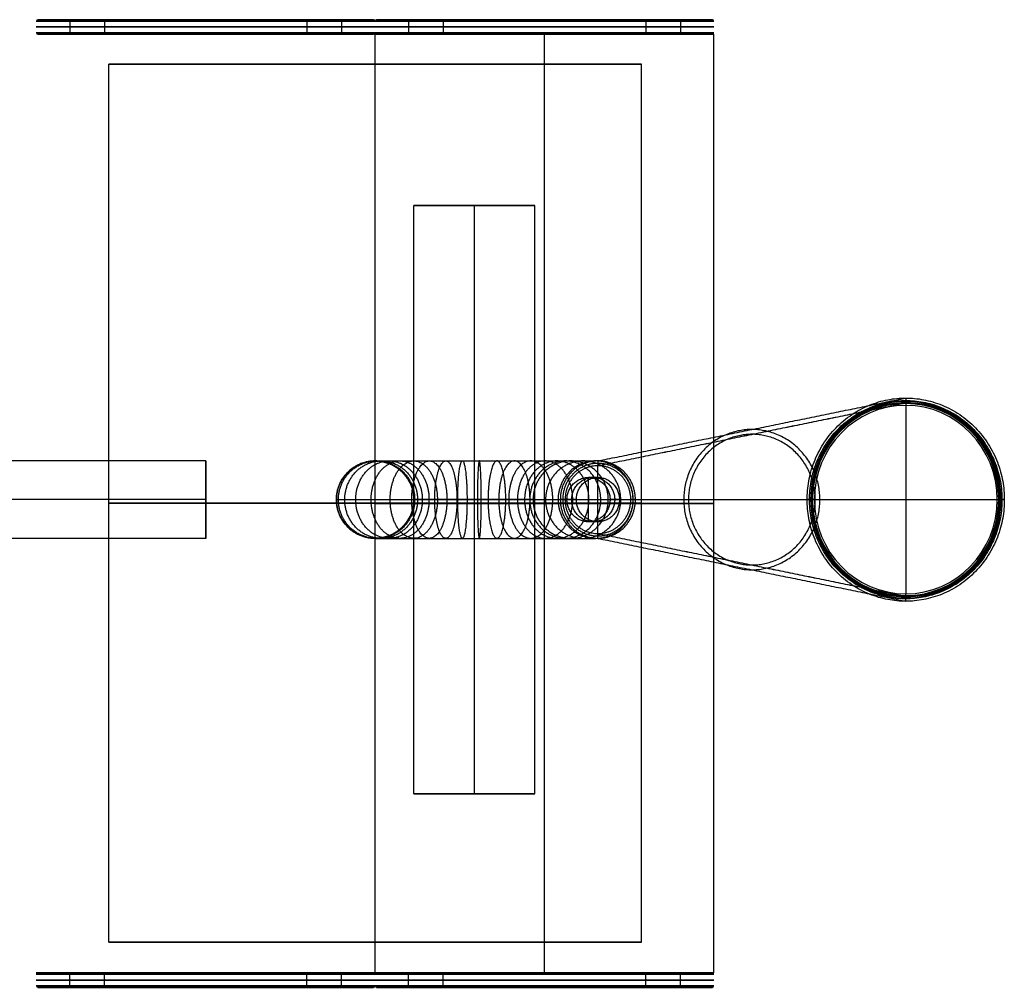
# Model space of a CAD drawing. Header units: millimetres. Extents: x 15248 to 15588, y -5285 to -5085.
# Tile 2 of 2: x 15385 to 15588, y -5285 to -5085. Entities that reach past the tile are written whole.
import ezdxf

# ---------------------------------------------------------------- set-up
doc = ezdxf.new("R2010")
doc.units = ezdxf.units.MM
doc.layers.add('Layer 01', color=7, linetype='Continuous', true_color=0x000000)

msp = doc.modelspace()

# ---------------------------------------------------------------- linework, layer by layer
at = {"layer": 'Layer 01'}
for p, q in [((15388.42, -5085.36, 34.93), (15457.82, -5085.36, 34.93)), ((15423.12, -5085.36, 69.63), (15423.12, -5085.36, 0.23)), ((15458.42, -5085.36, 34.93), (15527.82, -5085.36, 34.93)), ((15493.12, -5085.36, 69.63), (15493.12, -5085.36, 0.23)), ((15388.42, -5088.36, 34.93), (15457.82, -5088.36, 34.93)), ((15423.12, -5088.36, 69.63), (15423.12, -5088.36, 0.23)), ((15458.12, -5088.36, 34.93), (15528.12, -5088.36, 34.93)), ((15458.42, -5088.36, 34.93), (15527.82, -5088.36, 34.93)), ((15493.12, -5088.36, 69.93), (15493.12, -5088.36, -0.07)), ((15493.12, -5088.36, 69.63), (15493.12, -5088.36, 0.23)), ((15403.12, -5094.56, -1.56), (15513.12, -5094.56, -1.56)), ((15458.12, -5094.56, -3.06), (15458.12, -5094.56, -0.06)), ((15466.12, -5123.76, 1288.45), (15491.12, -5123.76, 1288.45)), ((15478.62, -5123.76, 1300.95), (15478.62, -5123.76, 1275.95)), ((15567.75, -5165.08, 1019), (15567.75, -5204.03, 1019)), ((15423.12, -5176.56, 8), (15423.12, -5192.56, 8)), ((15504.15, -5191.56, 1271.1), (15504.15, -5177.55, 1271.1)), ((15502.2, -5189.14, 1278.82), (15502.2, -5179.97, 1278.82)), ((15504.14, -5189.14, 1271.15), (15504.14, -5179.97, 1271.15)), ((15423.12, -5184.56, 0), (15423.12, -5184.56, 16)), ((15497.36, -5184.56, 1269.39), (15510.94, -5184.56, 1272.81)), ((15497.75, -5184.56, 1277.7), (15506.65, -5184.56, 1279.95)), ((15499.69, -5184.56, 1270.02), (15508.59, -5184.56, 1272.27)), ((15548.86, -5184.56, 1014.23), (15586.63, -5184.56, 1023.76)), ((15466.12, -5245.36, 1288.45), (15491.12, -5245.36, 1288.45)), ((15478.62, -5245.36, 1300.95), (15478.62, -5245.36, 1275.95)), ((15403.12, -5276.01, -1.57), (15513.12, -5276.01, -1.57)), ((15458.12, -5276.01, -3.07), (15458.12, -5276.01, -0.07)), ((15388.12, -5282.36, 34.93), (15458.12, -5282.36, 34.93)), ((15388.42, -5282.36, 34.93), (15457.82, -5282.36, 34.93)), ((15423.12, -5282.36, 69.93), (15423.12, -5282.36, -0.07)), ((15423.12, -5282.36, 69.63), (15423.12, -5282.36, 0.23)), ((15458.12, -5282.36, 34.93), (15528.12, -5282.36, 34.93)), ((15458.42, -5282.36, 34.93), (15527.82, -5282.36, 34.93)), ((15493.12, -5282.36, 69.93), (15493.12, -5282.36, -0.07)), ((15493.12, -5282.36, 69.63), (15493.12, -5282.36, 0.23)), ((15388.42, -5285.36, 34.93), (15457.82, -5285.36, 34.93)), ((15423.12, -5285.36, 69.63), (15423.12, -5285.36, 0.23)), ((15458.42, -5285.36, 34.93), (15527.82, -5285.36, 34.93)), ((15493.12, -5285.36, 69.63), (15493.12, -5285.36, 0.23))]:
    msp.add_line(p, q, dxfattribs=at)
at = {"layer": 'Layer 01', "extrusion": (0, -1, 0)}
for centre, radius in [((15423.12, 34.93, 5085.66), 35), ((15423.12, 34.93, 5085.44), 34.91), ((15423.12, 34.93, 5085.36), 34.7), ((15493.12, 34.93, 5085.66), 35), ((15493.12, 34.93, 5085.44), 34.91), ((15493.12, 34.93, 5085.36), 34.7), ((15423.12, 34.93, 5088.06), 35), ((15423.12, 34.93, 5088.27), 34.91), ((15423.12, 34.93, 5088.36), 34.7), ((15493.12, 34.93, 5088.06), 35), ((15493.12, 34.93, 5088.27), 34.91), ((15493.12, 34.93, 5088.36), 34.7)]:
    msp.add_circle(centre, radius, dxfattribs=at)
at = {"layer": 'Layer 01'}
msp.add_circle((15458.12, -5184.56, 35.34), 8, dxfattribs=at)
at = {"layer": 'Layer 01', "extrusion": (0, 1, 0)}
for centre, radius in [((-15423.12, 34.93, -5282.66), 35), ((-15423.12, 34.93, -5282.44), 34.91), ((-15423.12, 34.93, -5282.36), 34.7), ((-15493.12, 34.93, -5282.66), 35), ((-15493.12, 34.93, -5282.44), 34.91), ((-15493.12, 34.93, -5282.36), 34.7), ((-15423.12, 34.93, -5285.06), 35), ((-15423.12, 34.93, -5285.27), 34.91), ((-15423.12, 34.93, -5285.36), 34.7), ((-15493.12, 34.93, -5285.06), 35), ((-15493.12, 34.93, -5285.27), 34.91), ((-15493.12, 34.93, -5285.36), 34.7)]:
    msp.add_circle(centre, radius, dxfattribs=at)
at = {"layer": 'Layer 01', "extrusion": (-0.244609, 6.3173e-16, 0.969622)}
msp.add_arc((5184.56, 15344.09, -2819.95), 20.3, 90, 270, dxfattribs=at)
at = {"layer": 'Layer 01', "extrusion": (-0.244609, 0, 0.969622)}
for centre, radius, start, end in [((5184.56, 15344.09, -2819.87), 20.08, 90, 270), ((5184.56, 15344.09, -2819.81), 19.84, 90, 270), ((5184.56, 15344.09, -2819.87), 20.08, 270, 90), ((5184.56, 15344.09, -2819.81), 19.84, 270, 90)]:
    msp.add_arc(centre, radius, start, end, dxfattribs=at)
at = {"layer": 'Layer 01', "extrusion": (-0.244609, -5.35689e-16, 0.969622)}
msp.add_arc((5184.56, 15344.09, -2819.66), 19.99, 90, 270, dxfattribs=at)
at = {"layer": 'Layer 01', "extrusion": (-0.244609, 1.1103e-26, 0.969622)}
msp.add_arc((5184.56, 15344.09, -2819.44), 19.97, 90, 270, dxfattribs=at)
at = {"layer": 'Layer 01', "extrusion": (-0.244609, 1.17872e-26, 0.969622)}
msp.add_arc((5184.56, 15344.09, -2819.96), 19.48, 90, 270, dxfattribs=at)
at = {"layer": 'Layer 01', "extrusion": (-0.244609, -1.05299e-15, 0.969622)}
msp.add_arc((5184.56, 15344.09, -2819.95), 20.3, 270, 90, dxfattribs=at)
at = {"layer": 'Layer 01', "extrusion": (-0.244609, 4.35887e-26, 0.969622)}
msp.add_arc((5184.56, 15344.09, -2819.44), 19.97, 270, 90, dxfattribs=at)
at = {"layer": 'Layer 01', "extrusion": (-0.244609, -1.33831e-16, 0.969622)}
msp.add_arc((5184.56, 15344.09, -2819.66), 19.99, 270, 90, dxfattribs=at)
at = {"layer": 'Layer 01', "extrusion": (-0.244609, 4.80354e-26, 0.969622)}
msp.add_arc((5184.56, 15344.09, -2819.96), 19.48, 270, 90, dxfattribs=at)
at = {"layer": 'Layer 01'}
for points, weights, knots in [([(15444.02, -5086.86, 63.01), (15472.09, -5086.86, 42.1), (15451.19, -5086.86, 14.03), (15430.29, -5086.86, -14.04), (15402.21, -5086.86, 6.86), (15374.14, -5086.86, 27.76), (15395.04, -5086.86, 55.84), (15415.95, -5086.86, 83.91), (15444.02, -5086.86, 63.01)], [1, 0.707106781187, 1, 0.707106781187, 1, 0.707106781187, 1, 0.707106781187, 1], [-219.911486, -219.911486, -219.911486, -164.933614, -164.933614, -109.955743, -109.955743, -54.977871, -54.977871, 0, 0, 0]), ([(15514.02, -5086.86, 63.01), (15542.09, -5086.86, 42.1), (15521.19, -5086.86, 14.03), (15500.29, -5086.86, -14.04), (15472.21, -5086.86, 6.86), (15444.14, -5086.86, 27.76), (15465.04, -5086.86, 55.84), (15485.95, -5086.86, 83.91), (15514.02, -5086.86, 63.01)], [1, 0.707106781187, 1, 0.707106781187, 1, 0.707106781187, 1, 0.707106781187, 1], [-219.911486, -219.911486, -219.911486, -164.933614, -164.933614, -109.955743, -109.955743, -54.977871, -54.977871, 0, 0, 0]), ([(15458.12, -5088.36, 34.93), (15458.12, -5088.36, 56.52), (15477.41, -5088.36, 66.21), (15496.7, -5088.36, 75.9), (15514.02, -5088.36, 63.01)], [1, 0.85110864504, 1, 0.85110864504, 1], [-77.634184, -77.634184, -77.634184, -38.817092, -38.817092, 0, 0, 0]), ([(15514.02, -5088.36, 63.01), (15542.09, -5088.36, 42.1), (15521.19, -5088.36, 14.03), (15500.29, -5088.36, -14.04), (15472.21, -5088.36, 6.86), (15458.12, -5088.36, 17.36), (15458.12, -5088.36, 34.93)], [1, 0.707106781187, 1, 0.707106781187, 1, 0.827807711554, 0.858079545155], [-219.911486, -219.911486, -219.911486, -164.933614, -164.933614, -109.955743, -109.955743, -77.634184, -77.634184, -77.634184]), ([(15466.12, -5123.76, 1288.45), (15466.12, -5123.76, 1300.95), (15478.62, -5123.76, 1300.95), (15491.12, -5123.76, 1300.95), (15491.12, -5123.76, 1288.45), (15491.12, -5123.76, 1275.95), (15478.62, -5123.76, 1275.95), (15466.12, -5123.76, 1275.95), (15466.12, -5123.76, 1288.45)], [1, 0.707106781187, 1, 0.707106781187, 1, 0.707106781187, 1, 0.707106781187, 1], [0, 0, 0, 15.297483, 15.297483, 30.594966, 30.594966, 45.89245, 45.89245, 61.189933, 61.189933, 61.189933]), ([(15547.37, -5184.56, 1013.91), (15547.37, -5163.56, 1013.91), (15567.74, -5163.56, 1019.05), (15588.1, -5163.56, 1024.18), (15588.1, -5184.56, 1024.18)], [1, 0.707106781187, 1, 0.707106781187, 1], [-65.973446, -65.973446, -65.973446, -32.986723, -32.986723, 0, 0, 0]), ([(15547.86, -5184.56, 1014.01), (15547.86, -5164.06, 1014.01), (15567.74, -5164.06, 1019.02), (15587.62, -5164.06, 1024.04), (15587.62, -5184.56, 1024.04)], [1, 0.707106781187, 1, 0.707106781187, 1], [-65.973446, -65.973446, -65.973446, -32.986723, -32.986723, 0, 0, 0]), ([(15550, -5184.56, 1148.64), (15550, -5170.06, 1148.64), (15535.94, -5170.06, 1145.1), (15521.88, -5170.06, 1141.55), (15521.88, -5184.56, 1141.55)], [1, 0.707106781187, 1, 0.707106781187, 1], [0, 0, 0, 32.986723, 32.986723, 65.973446, 65.973446, 65.973446]), ([(15549.04, -5184.56, 1148.35), (15549.04, -5171.05, 1148.35), (15535.95, -5171.05, 1145.05), (15522.86, -5171.05, 1141.75), (15522.86, -5184.56, 1141.75)], [1, 0.707106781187, 1, 0.707106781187, 1], [0, 0, 0, 32.986723, 32.986723, 65.973446, 65.973446, 65.973446]), ([(15549.04, -5184.56, 1148.35), (15549.04, -5171.05, 1148.35), (15535.95, -5171.05, 1145.05), (15522.86, -5171.05, 1141.75), (15522.86, -5184.56, 1141.75)], [1, 0.707106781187, 1, 0.707106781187, 1], [0, 0, 0, 32.986723, 32.986723, 65.973446, 65.973446, 65.973446]), ([(15423.12, -5176.56, 8), (15423.12, -5176.56, 0), (15423.12, -5184.56, 0), (15423.12, -5192.56, 0), (15423.12, -5192.56, 8), (15423.12, -5192.56, 16), (15423.12, -5184.56, 16), (15423.12, -5176.56, 16), (15423.12, -5176.56, 8)], [1, 0.707106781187, 1, 0.707106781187, 1, 0.707106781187, 1, 0.707106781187, 1], [0, 0, 0, 11.780972, 11.780972, 23.561945, 23.561945, 35.342917, 35.342917, 47.12389, 47.12389, 47.12389]), ([(15466.12, -5184.56, 661.89), (15466.12, -5176.56, 661.89), (15458.12, -5176.56, 661.89), (15450.12, -5176.56, 661.89), (15450.12, -5184.56, 661.89), (15450.12, -5192.56, 661.89), (15458.12, -5192.56, 661.89), (15466.12, -5192.56, 661.89), (15466.12, -5184.56, 661.89)], [1, 0.707106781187, 1, 0.707106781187, 1, 0.707106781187, 1, 0.707106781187, 1], [0, 0, 0, 12.566371, 12.566371, 25.132741, 25.132741, 37.699112, 37.699112, 50.265482, 50.265482, 50.265482]), ([(15466.12, -5184.56, 35.34), (15466.12, -5192.56, 35.34), (15458.12, -5192.56, 35.34), (15450.12, -5192.56, 35.34), (15450.12, -5184.56, 35.34), (15450.12, -5176.56, 35.34), (15458.12, -5176.56, 35.34), (15466.12, -5176.56, 35.34), (15466.12, -5184.56, 35.34)], [1, 0.707106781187, 1, 0.707106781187, 1, 0.707106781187, 1, 0.707106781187, 1], [-50.265482, -50.265482, -50.265482, -37.699112, -37.699112, -25.132741, -25.132741, -12.566371, -12.566371, 0, 0, 0]), ([(15466.12, -5184.56, 1288.45), (15466.12, -5176.56, 1288.45), (15458.12, -5176.56, 1288.45), (15450.12, -5176.56, 1288.45), (15450.12, -5184.56, 1288.45), (15450.12, -5192.56, 1288.45), (15458.12, -5192.56, 1288.45), (15466.12, -5192.56, 1288.45), (15466.12, -5184.56, 1288.45)], [1, 0.707106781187, 1, 0.707106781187, 1, 0.707106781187, 1, 0.707106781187, 1], [0, 0, 0, 12.566371, 12.566371, 25.132741, 25.132741, 37.699112, 37.699112, 50.265482, 50.265482, 50.265482]), ([(15466.3, -5184.56, 1290.57), (15466.3, -5176.56, 1290.57), (15458.42, -5176.56, 1291.93), (15450.53, -5176.56, 1293.29), (15450.53, -5184.56, 1293.29), (15450.53, -5192.56, 1293.29), (15458.42, -5192.56, 1291.93), (15466.3, -5192.56, 1290.57), (15466.3, -5184.56, 1290.57)], [1, 0.707106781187, 1, 0.707106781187, 1, 0.707106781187, 1, 0.707106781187, 1], [0, 0, 0, 12.566371, 12.566371, 25.132741, 25.132741, 37.699112, 37.699112, 50.265482, 50.265482, 50.265482]), ([(15466.88, -5184.56, 1292.74), (15466.88, -5176.56, 1292.74), (15459.36, -5176.56, 1295.48), (15451.85, -5176.56, 1298.23), (15451.85, -5184.56, 1298.23), (15451.85, -5192.56, 1298.23), (15459.36, -5192.56, 1295.48), (15466.88, -5192.56, 1292.74), (15466.88, -5184.56, 1292.74)], [1, 0.707106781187, 1, 0.707106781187, 1, 0.707106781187, 1, 0.707106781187, 1], [0, 0, 0, 12.566371, 12.566371, 25.132741, 25.132741, 37.699112, 37.699112, 50.265482, 50.265482, 50.265482]), ([(15467.87, -5184.56, 1294.83), (15467.87, -5176.56, 1294.83), (15460.99, -5176.56, 1298.92), (15454.11, -5176.56, 1303), (15454.11, -5184.56, 1303), (15454.11, -5192.56, 1303), (15460.99, -5192.56, 1298.92), (15467.87, -5192.56, 1294.83), (15467.87, -5184.56, 1294.83)], [1, 0.707106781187, 1, 0.707106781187, 1, 0.707106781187, 1, 0.707106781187, 1], [0, 0, 0, 12.566371, 12.566371, 25.132741, 25.132741, 37.699112, 37.699112, 50.265482, 50.265482, 50.265482]), ([(15469.26, -5184.56, 1296.74), (15469.26, -5176.56, 1296.74), (15463.27, -5176.56, 1302.04), (15457.29, -5176.56, 1307.35), (15457.29, -5184.56, 1307.35), (15457.29, -5192.56, 1307.35), (15463.27, -5192.56, 1302.04), (15469.26, -5192.56, 1296.74), (15469.26, -5184.56, 1296.74)], [1, 0.707106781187, 1, 0.707106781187, 1, 0.707106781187, 1, 0.707106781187, 1], [0, 0, 0, 12.566371, 12.566371, 25.132741, 25.132741, 37.699112, 37.699112, 50.265482, 50.265482, 50.265482]), ([(15470.99, -5184.56, 1298.35), (15470.99, -5176.56, 1298.35), (15466.1, -5176.56, 1304.69), (15461.22, -5176.56, 1311.02), (15461.22, -5184.56, 1311.02), (15461.22, -5192.56, 1311.02), (15466.1, -5192.56, 1304.69), (15470.99, -5192.56, 1298.35), (15470.99, -5184.56, 1298.35)], [1, 0.707106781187, 1, 0.707106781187, 1, 0.707106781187, 1, 0.707106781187, 1], [0, 0, 0, 12.566371, 12.566371, 25.132741, 25.132741, 37.699112, 37.699112, 50.265482, 50.265482, 50.265482]), ([(15472.95, -5184.56, 1299.59), (15472.95, -5176.56, 1299.59), (15469.32, -5176.56, 1306.72), (15465.69, -5176.56, 1313.85), (15465.69, -5184.56, 1313.85), (15465.69, -5192.56, 1313.85), (15469.32, -5192.56, 1306.72), (15472.95, -5192.56, 1299.59), (15472.95, -5184.56, 1299.59)], [1, 0.707106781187, 1, 0.707106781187, 1, 0.707106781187, 1, 0.707106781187, 1], [0, 0, 0, 12.566371, 12.566371, 25.132741, 25.132741, 37.699112, 37.699112, 50.265482, 50.265482, 50.265482]), ([(15475.03, -5184.56, 1300.42), (15475.03, -5176.56, 1300.42), (15472.73, -5176.56, 1308.08), (15470.43, -5176.56, 1315.75), (15470.43, -5184.56, 1315.75), (15470.43, -5192.56, 1315.75), (15472.73, -5192.56, 1308.08), (15475.03, -5192.56, 1300.42), (15475.03, -5184.56, 1300.42)], [1, 0.707106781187, 1, 0.707106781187, 1, 0.707106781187, 1, 0.707106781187, 1], [0, 0, 0, 12.566371, 12.566371, 25.132741, 25.132741, 37.699112, 37.699112, 50.265482, 50.265482, 50.265482]), ([(15477.11, -5184.56, 1300.86), (15477.11, -5176.56, 1300.86), (15476.15, -5176.56, 1308.8), (15475.19, -5176.56, 1316.74), (15475.19, -5184.56, 1316.74), (15475.19, -5192.56, 1316.74), (15476.15, -5192.56, 1308.8), (15477.11, -5192.56, 1300.86), (15477.11, -5184.56, 1300.86)], [1, 0.707106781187, 1, 0.707106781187, 1, 0.707106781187, 1, 0.707106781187, 1], [0, 0, 0, 12.566371, 12.566371, 25.132741, 25.132741, 37.699112, 37.699112, 50.265482, 50.265482, 50.265482]), ([(15479.25, -5184.56, 1300.93), (15479.25, -5176.56, 1300.93), (15479.65, -5176.56, 1308.92), (15480.05, -5176.56, 1316.91), (15480.05, -5184.56, 1316.91), (15480.05, -5192.56, 1316.91), (15479.65, -5192.56, 1308.92), (15479.25, -5192.56, 1300.93), (15479.25, -5184.56, 1300.93)], [1, 0.707106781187, 1, 0.707106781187, 1, 0.707106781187, 1, 0.707106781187, 1], [0, 0, 0, 12.566371, 12.566371, 25.132741, 25.132741, 37.699112, 37.699112, 50.265482, 50.265482, 50.265482]), ([(15481.46, -5184.56, 1300.62), (15481.46, -5176.56, 1300.62), (15483.29, -5176.56, 1308.41), (15485.11, -5176.56, 1316.2), (15485.11, -5184.56, 1316.2), (15485.11, -5192.56, 1316.2), (15483.29, -5192.56, 1308.41), (15481.46, -5192.56, 1300.62), (15481.46, -5184.56, 1300.62)], [1, 0.707106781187, 1, 0.707106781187, 1, 0.707106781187, 1, 0.707106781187, 1], [0, 0, 0, 12.566371, 12.566371, 25.132741, 25.132741, 37.699112, 37.699112, 50.265482, 50.265482, 50.265482]), ([(15483.66, -5184.56, 1299.88), (15483.66, -5176.56, 1299.88), (15486.89, -5176.56, 1307.2), (15490.12, -5176.56, 1314.52), (15490.12, -5184.56, 1314.52), (15490.12, -5192.56, 1314.52), (15486.89, -5192.56, 1307.2), (15483.66, -5192.56, 1299.88), (15483.66, -5184.56, 1299.88)], [1, 0.707106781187, 1, 0.707106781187, 1, 0.707106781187, 1, 0.707106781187, 1], [0, 0, 0, 12.566371, 12.566371, 25.132741, 25.132741, 37.699112, 37.699112, 50.265482, 50.265482, 50.265482]), ([(15485.72, -5184.56, 1298.73), (15485.72, -5176.56, 1298.73), (15490.27, -5176.56, 1305.31), (15494.82, -5176.56, 1311.89), (15494.82, -5184.56, 1311.89), (15494.82, -5192.56, 1311.89), (15490.27, -5192.56, 1305.31), (15485.72, -5192.56, 1298.73), (15485.72, -5184.56, 1298.73)], [1, 0.707106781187, 1, 0.707106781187, 1, 0.707106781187, 1, 0.707106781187, 1], [0, 0, 0, 12.566371, 12.566371, 25.132741, 25.132741, 37.699112, 37.699112, 50.265482, 50.265482, 50.265482]), ([(15487.53, -5184.56, 1297.21), (15487.53, -5176.56, 1297.21), (15493.23, -5176.56, 1302.82), (15498.94, -5176.56, 1308.43), (15498.94, -5184.56, 1308.43), (15498.94, -5192.56, 1308.43), (15493.23, -5192.56, 1302.82), (15487.53, -5192.56, 1297.21), (15487.53, -5184.56, 1297.21)], [1, 0.707106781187, 1, 0.707106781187, 1, 0.707106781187, 1, 0.707106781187, 1], [0, 0, 0, 12.566371, 12.566371, 25.132741, 25.132741, 37.699112, 37.699112, 50.265482, 50.265482, 50.265482]), ([(15489, -5184.56, 1295.42), (15489, -5176.56, 1295.42), (15495.64, -5176.56, 1299.87), (15502.28, -5176.56, 1304.33), (15502.28, -5184.56, 1304.33), (15502.28, -5192.56, 1304.33), (15495.64, -5192.56, 1299.87), (15489, -5192.56, 1295.42), (15489, -5184.56, 1295.42)], [1, 0.707106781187, 1, 0.707106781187, 1, 0.707106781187, 1, 0.707106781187, 1], [0, 0, 0, 12.566371, 12.566371, 25.132741, 25.132741, 37.699112, 37.699112, 50.265482, 50.265482, 50.265482]), ([(15490.07, -5184.56, 1293.45), (15490.07, -5176.56, 1293.45), (15497.4, -5176.56, 1296.65), (15504.73, -5176.56, 1299.85), (15504.73, -5184.56, 1299.85), (15504.73, -5192.56, 1299.85), (15497.4, -5192.56, 1296.65), (15490.07, -5192.56, 1293.45), (15490.07, -5184.56, 1293.45)], [1, 0.707106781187, 1, 0.707106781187, 1, 0.707106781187, 1, 0.707106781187, 1], [0, 0, 0, 12.566371, 12.566371, 25.132741, 25.132741, 37.699112, 37.699112, 50.265482, 50.265482, 50.265482]), ([(15490.76, -5184.56, 1291.43), (15490.76, -5176.56, 1291.43), (15498.52, -5176.56, 1293.34), (15506.29, -5176.56, 1295.25), (15506.29, -5184.56, 1295.25), (15506.29, -5192.56, 1295.25), (15498.52, -5192.56, 1293.34), (15490.76, -5192.56, 1291.43), (15490.76, -5184.56, 1291.43)], [1, 0.707106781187, 1, 0.707106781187, 1, 0.707106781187, 1, 0.707106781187, 1], [0, 0, 0, 12.566371, 12.566371, 25.132741, 25.132741, 37.699112, 37.699112, 50.265482, 50.265482, 50.265482]), ([(15493.33, -5184.56, 1281.21), (15493.33, -5176.56, 1281.21), (15501.1, -5176.56, 1283.14), (15508.86, -5176.56, 1285.08), (15508.86, -5184.56, 1285.08), (15508.86, -5192.56, 1285.08), (15501.1, -5192.56, 1283.14), (15493.33, -5192.56, 1281.21), (15493.33, -5184.56, 1281.21)], [1, 0.707106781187, 1, 0.707106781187, 1, 0.707106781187, 1, 0.707106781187, 1], [0, 0, 0, 12.566371, 12.566371, 25.132741, 25.132741, 37.699112, 37.699112, 50.265482, 50.265482, 50.265482]), ([(15495.91, -5184.56, 1270.99), (15495.91, -5176.56, 1270.99), (15503.67, -5176.56, 1272.95), (15511.43, -5176.56, 1274.9), (15511.43, -5184.56, 1274.9), (15511.43, -5192.56, 1274.9), (15503.67, -5192.56, 1272.95), (15495.91, -5192.56, 1270.99), (15495.91, -5184.56, 1270.99)], [1, 0.707106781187, 1, 0.707106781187, 1, 0.707106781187, 1, 0.707106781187, 1], [0, 0, 0, 12.566371, 12.566371, 25.132741, 25.132741, 37.699112, 37.699112, 50.265482, 50.265482, 50.265482]), ([(15511.9, -5184.56, 1273.1), (15511.9, -5176.56, 1273.1), (15504.14, -5176.56, 1271.15), (15496.38, -5176.56, 1269.19), (15496.38, -5184.56, 1269.19)], [1, 0.707106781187, 1, 0.707106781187, 1], [0, 0, 0, 32.986723, 32.986723, 65.973446, 65.973446, 65.973446]), ([(15511.42, -5184.56, 1272.96), (15511.42, -5177.06, 1272.96), (15504.14, -5177.06, 1271.12), (15496.87, -5177.06, 1269.29), (15496.87, -5184.56, 1269.29)], [1, 0.707106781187, 1, 0.707106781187, 1], [0, 0, 0, 32.986723, 32.986723, 65.973446, 65.973446, 65.973446]), ([(15510.94, -5184.56, 1272.81), (15510.94, -5177.55, 1272.81), (15504.15, -5177.55, 1271.1), (15497.36, -5177.55, 1269.39), (15497.36, -5184.56, 1269.39)], [1, 0.707106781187, 1, 0.707106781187, 1], [0, 0, 0, 32.986723, 32.986723, 65.973446, 65.973446, 65.973446]), ([(15510.94, -5184.56, 1272.81), (15510.94, -5177.55, 1272.81), (15504.15, -5177.55, 1271.1), (15497.36, -5177.55, 1269.39), (15497.36, -5184.56, 1269.39)], [1, 0.707106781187, 1, 0.707106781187, 1], [0, 0, 0, 32.986723, 32.986723, 65.973446, 65.973446, 65.973446]), ([(15506.65, -5184.56, 1279.95), (15506.65, -5179.97, 1279.95), (15502.2, -5179.97, 1278.82), (15497.75, -5179.97, 1277.7), (15497.75, -5184.56, 1277.7), (15497.75, -5189.14, 1277.7), (15502.2, -5189.14, 1278.82), (15506.65, -5189.14, 1279.95), (15506.65, -5184.56, 1279.95)], [1, 0.707106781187, 1, 0.707106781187, 1, 0.707106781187, 1, 0.707106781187, 1], [0, 0, 0, 7.207649, 7.207649, 14.415298, 14.415298, 21.622947, 21.622947, 28.830596, 28.830596, 28.830596]), ([(15507.62, -5184.56, 1276.11), (15507.62, -5179.97, 1276.11), (15503.17, -5179.97, 1274.99), (15498.72, -5179.97, 1273.86), (15498.72, -5184.56, 1273.86), (15498.72, -5189.14, 1273.86), (15503.17, -5189.14, 1274.99), (15507.62, -5189.14, 1276.11), (15507.62, -5184.56, 1276.11)], [1, 0.707106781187, 1, 0.707106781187, 1, 0.707106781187, 1, 0.707106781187, 1], [0, 0, 0, 7.207649, 7.207649, 14.415298, 14.415298, 21.622947, 21.622947, 28.830596, 28.830596, 28.830596]), ([(15508.59, -5184.56, 1272.27), (15508.59, -5179.97, 1272.27), (15504.14, -5179.97, 1271.15), (15499.69, -5179.97, 1270.02), (15499.69, -5184.56, 1270.02), (15499.69, -5189.14, 1270.02), (15504.14, -5189.14, 1271.15), (15508.59, -5189.14, 1272.27), (15508.59, -5184.56, 1272.27)], [1, 0.707106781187, 1, 0.707106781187, 1, 0.707106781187, 1, 0.707106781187, 1], [0, 0, 0, 7.207649, 7.207649, 14.415298, 14.415298, 21.622947, 21.622947, 28.830596, 28.830596, 28.830596]), ([(15466.12, -5184.56, 1288.45), (15466.12, -5184.56, 1300.95), (15478.62, -5184.56, 1300.95), (15491.12, -5184.56, 1300.95), (15491.12, -5184.56, 1288.45), (15491.12, -5184.56, 1275.95), (15478.62, -5184.56, 1275.95), (15466.12, -5184.56, 1275.95), (15466.12, -5184.56, 1288.45)], [1, 0.707106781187, 1, 0.707106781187, 1, 0.707106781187, 1, 0.707106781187, 1], [0, 0, 0, 15.297483, 15.297483, 30.594966, 30.594966, 45.89245, 45.89245, 61.189933, 61.189933, 61.189933]), ([(15496.38, -5184.56, 1269.19), (15496.38, -5192.56, 1269.19), (15504.14, -5192.56, 1271.15), (15511.9, -5192.56, 1273.1), (15511.9, -5184.56, 1273.1)], [1, 0.707106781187, 1, 0.707106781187, 1], [65.973446, 65.973446, 65.973446, 98.960169, 98.960169, 131.946891, 131.946891, 131.946891]), ([(15496.87, -5184.56, 1269.29), (15496.87, -5192.06, 1269.29), (15504.14, -5192.06, 1271.12), (15511.42, -5192.06, 1272.96), (15511.42, -5184.56, 1272.96)], [1, 0.707106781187, 1, 0.707106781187, 1], [65.973446, 65.973446, 65.973446, 98.960169, 98.960169, 131.946891, 131.946891, 131.946891]), ([(15497.36, -5184.56, 1269.39), (15497.36, -5191.56, 1269.39), (15504.15, -5191.56, 1271.1), (15510.94, -5191.56, 1272.81), (15510.94, -5184.56, 1272.81)], [1, 0.707106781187, 1, 0.707106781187, 1], [65.973446, 65.973446, 65.973446, 98.960169, 98.960169, 131.946891, 131.946891, 131.946891]), ([(15497.36, -5184.56, 1269.39), (15497.36, -5191.56, 1269.39), (15504.15, -5191.56, 1271.1), (15510.94, -5191.56, 1272.81), (15510.94, -5184.56, 1272.81)], [1, 0.707106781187, 1, 0.707106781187, 1], [65.973446, 65.973446, 65.973446, 98.960169, 98.960169, 131.946891, 131.946891, 131.946891]), ([(15521.88, -5184.56, 1141.55), (15521.88, -5199.06, 1141.55), (15535.94, -5199.06, 1145.1), (15550, -5199.06, 1148.64), (15550, -5184.56, 1148.64)], [1, 0.707106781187, 1, 0.707106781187, 1], [65.973446, 65.973446, 65.973446, 98.960169, 98.960169, 131.946891, 131.946891, 131.946891]), ([(15522.86, -5184.56, 1141.75), (15522.86, -5198.06, 1141.75), (15535.95, -5198.06, 1145.05), (15549.04, -5198.06, 1148.35), (15549.04, -5184.56, 1148.35)], [1, 0.707106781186, 1, 0.707106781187, 1], [65.973446, 65.973446, 65.973446, 98.960169, 98.960169, 131.946891, 131.946891, 131.946891]), ([(15522.86, -5184.56, 1141.75), (15522.86, -5198.06, 1141.75), (15535.95, -5198.06, 1145.05), (15549.04, -5198.06, 1148.35), (15549.04, -5184.56, 1148.35)], [1, 0.707106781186, 1, 0.707106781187, 1], [65.973446, 65.973446, 65.973446, 98.960169, 98.960169, 131.946891, 131.946891, 131.946891]), ([(15588.1, -5184.56, 1024.18), (15588.1, -5205.56, 1024.18), (15567.74, -5205.56, 1019.05), (15547.37, -5205.56, 1013.91), (15547.37, -5184.56, 1013.91)], [1, 0.707106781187, 1, 0.707106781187, 1], [-131.946891, -131.946891, -131.946891, -98.960169, -98.960169, -65.973446, -65.973446, -65.973446]), ([(15587.62, -5184.56, 1024.04), (15587.62, -5205.06, 1024.04), (15567.74, -5205.06, 1019.02), (15547.86, -5205.06, 1014.01), (15547.86, -5184.56, 1014.01)], [1, 0.707106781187, 1, 0.707106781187, 1], [-131.946891, -131.946891, -131.946891, -98.960169, -98.960169, -65.973446, -65.973446, -65.973446]), ([(15458.12, -5185.36, 34.93), (15458.12, -5185.36, 69.93), (15493.12, -5185.36, 69.93), (15528.12, -5185.36, 69.93), (15528.12, -5185.36, 34.93), (15528.12, -5185.36, -0.07), (15493.12, -5185.36, -0.07), (15458.12, -5185.36, -0.07), (15458.12, -5185.36, 34.93)], [1, 0.707106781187, 1, 0.707106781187, 1, 0.707106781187, 1, 0.707106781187, 1], [0, 0, 0, 15.297483, 15.297483, 30.594966, 30.594966, 45.89245, 45.89245, 61.189933, 61.189933, 61.189933]), ([(15466.12, -5245.36, 1288.45), (15466.12, -5245.36, 1300.95), (15478.62, -5245.36, 1300.95), (15491.12, -5245.36, 1300.95), (15491.12, -5245.36, 1288.45), (15491.12, -5245.36, 1275.95), (15478.62, -5245.36, 1275.95), (15466.12, -5245.36, 1275.95), (15466.12, -5245.36, 1288.45)], [1, 0.707106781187, 1, 0.707106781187, 1, 0.707106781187, 1, 0.707106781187, 1], [0, 0, 0, 15.297483, 15.297483, 30.594966, 30.594966, 45.89245, 45.89245, 61.189933, 61.189933, 61.189933]), ([(15444.02, -5283.86, 63.01), (15472.09, -5283.86, 42.1), (15451.19, -5283.86, 14.03), (15430.29, -5283.86, -14.04), (15402.21, -5283.86, 6.86), (15374.14, -5283.86, 27.76), (15395.04, -5283.86, 55.84), (15415.95, -5283.86, 83.91), (15444.02, -5283.86, 63.01)], [1, 0.707106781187, 1, 0.707106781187, 1, 0.707106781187, 1, 0.707106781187, 1], [-219.911486, -219.911486, -219.911486, -164.933614, -164.933614, -109.955743, -109.955743, -54.977871, -54.977871, 0, 0, 0]), ([(15458.12, -5282.36, 34.93), (15458.12, -5282.36, 23.33), (15451.19, -5282.36, 14.03), (15430.29, -5282.36, -14.04), (15402.21, -5282.36, 6.86), (15374.14, -5282.36, 27.76), (15395.04, -5282.36, 55.84), (15415.95, -5282.36, 83.91), (15444.02, -5282.36, 63.01)], [0.858079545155, 0.879299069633, 1, 0.707106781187, 1, 0.707106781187, 1, 0.707106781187, 1], [-187.589927, -187.589927, -187.589927, -164.933614, -164.933614, -109.955743, -109.955743, -54.977871, -54.977871, 0, 0, 0]), ([(15514.02, -5283.86, 63.01), (15542.09, -5283.86, 42.1), (15521.19, -5283.86, 14.03), (15500.29, -5283.86, -14.04), (15472.21, -5283.86, 6.86), (15444.14, -5283.86, 27.76), (15465.04, -5283.86, 55.84), (15485.95, -5283.86, 83.91), (15514.02, -5283.86, 63.01)], [1, 0.707106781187, 1, 0.707106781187, 1, 0.707106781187, 1, 0.707106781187, 1], [-219.911486, -219.911486, -219.911486, -164.933614, -164.933614, -109.955743, -109.955743, -54.977871, -54.977871, 0, 0, 0]), ([(15514.02, -5282.36, 63.01), (15542.09, -5282.36, 42.1), (15521.19, -5282.36, 14.03), (15500.29, -5282.36, -14.04), (15472.21, -5282.36, 6.86), (15458.12, -5282.36, 17.36), (15458.12, -5282.36, 34.93)], [1, 0.707106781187, 1, 0.707106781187, 1, 0.827807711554, 0.858079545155], [-219.911486, -219.911486, -219.911486, -164.933614, -164.933614, -109.955743, -109.955743, -77.634184, -77.634184, -77.634184]), ([(15458.12, -5282.36, 34.93), (15458.12, -5282.36, 46.53), (15465.04, -5282.36, 55.84), (15485.95, -5282.36, 83.91), (15514.02, -5282.36, 63.01)], [0.858079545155, 0.879299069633, 1, 0.707106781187, 1], [-77.634184, -77.634184, -77.634184, -54.977871, -54.977871, 0, 0, 0]), ([(15458.12, -5282.36, 34.93), (15458.12, -5282.36, 56.52), (15477.41, -5282.36, 66.21), (15496.7, -5282.36, 75.9), (15514.02, -5282.36, 63.01)], [1, 0.85110864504, 1, 0.85110864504, 1], [-77.634184, -77.634184, -77.634184, -38.817092, -38.817092, 0, 0, 0]), ([(15514.02, -5282.36, 63.01), (15542.09, -5282.36, 42.1), (15521.19, -5282.36, 14.03), (15500.29, -5282.36, -14.04), (15472.21, -5282.36, 6.86), (15458.12, -5282.36, 17.36), (15458.12, -5282.36, 34.93)], [1, 0.707106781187, 1, 0.707106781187, 1, 0.827807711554, 0.858079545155], [-219.911486, -219.911486, -219.911486, -164.933614, -164.933614, -109.955743, -109.955743, -77.634184, -77.634184, -77.634184])]:
    msp.add_rational_spline(points, weights, degree=2, knots=knots, dxfattribs=at)
for points, weights in [([(15395.04, -5085.66, 55.84), (15395.04, -5085.36, 55.84), (15395.28, -5085.36, 55.66)], [1, 0.707106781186, 1]), ([(15402.21, -5085.66, 6.86), (15402.21, -5085.36, 6.86), (15402.39, -5085.36, 7.1)], [1, 0.707106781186, 1]), ([(15444.02, -5085.66, 63.01), (15444.02, -5085.36, 63.01), (15443.84, -5085.36, 62.77)], [1, 0.707106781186, 1]), ([(15451.19, -5085.66, 14.03), (15451.19, -5085.36, 14.03), (15450.95, -5085.36, 14.21)], [1, 0.707106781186, 1]), ([(15465.04, -5085.66, 55.84), (15465.04, -5085.36, 55.84), (15465.28, -5085.36, 55.66)], [1, 0.707106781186, 1]), ([(15472.21, -5085.66, 6.86), (15472.21, -5085.36, 6.86), (15472.39, -5085.36, 7.1)], [1, 0.707106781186, 1]), ([(15514.02, -5085.66, 63.01), (15514.02, -5085.36, 63.01), (15513.84, -5085.36, 62.77)], [1, 0.707106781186, 1]), ([(15521.19, -5085.66, 14.03), (15521.19, -5085.36, 14.03), (15520.95, -5085.36, 14.21)], [1, 0.707106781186, 1]), ([(15395.04, -5088.06, 55.84), (15395.04, -5088.36, 55.84), (15395.28, -5088.36, 55.66)], [1, 0.707106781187, 1]), ([(15402.21, -5088.06, 6.86), (15402.21, -5088.36, 6.86), (15402.39, -5088.36, 7.1)], [1, 0.707106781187, 1]), ([(15444.02, -5088.06, 63.01), (15444.02, -5088.36, 63.01), (15443.84, -5088.36, 62.77)], [1, 0.707106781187, 1]), ([(15451.19, -5088.06, 14.03), (15451.19, -5088.36, 14.03), (15450.95, -5088.36, 14.21)], [1, 0.707106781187, 1]), ([(15465.04, -5088.06, 55.84), (15465.04, -5088.36, 55.84), (15465.28, -5088.36, 55.66)], [1, 0.707106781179, 1]), ([(15472.21, -5088.06, 6.86), (15472.21, -5088.36, 6.86), (15472.39, -5088.36, 7.1)], [1, 0.707106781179, 1]), ([(15514.02, -5088.06, 63.01), (15514.02, -5088.36, 63.01), (15513.84, -5088.36, 62.77)], [1, 0.707106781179, 1]), ([(15521.19, -5088.06, 14.03), (15521.19, -5088.36, 14.03), (15520.95, -5088.36, 14.21)], [1, 0.707106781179, 1]), ([(15567.68, -5164.57, 1019.29), (15567.75, -5164.55, 1019), (15567.75, -5164.26, 1019.01)], [1, 0.707106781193, 1]), ([(15567.62, -5164.58, 1019.51), (15567.75, -5164.55, 1019), (15567.75, -5165.08, 1019)], [1, 0.689225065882, 1]), ([(15553.87, -5170.53, 1015.8), (15553.93, -5170.52, 1015.51), (15553.72, -5170.31, 1015.47)], [1, 0.707106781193, 1]), ([(15581.48, -5170.53, 1022.77), (15581.56, -5170.52, 1022.48), (15581.77, -5170.31, 1022.55)], [1, 0.707106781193, 1]), ([(15548.06, -5184.56, 1014.05), (15548.36, -5184.56, 1014.1), (15548.3, -5184.56, 1014.4)], [1, 0.707106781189, 0.999999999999]), ([(15548.86, -5184.56, 1014.23), (15548.36, -5184.56, 1014.1), (15548.25, -5184.56, 1014.62)], [1, 0.689225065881, 1]), ([(15586.63, -5184.56, 1023.76), (15587.14, -5184.56, 1023.89), (15586.99, -5184.56, 1024.39)], [1, 0.689225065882, 1]), ([(15587.43, -5184.56, 1023.98), (15587.14, -5184.56, 1023.89), (15587.05, -5184.56, 1024.18)], [1, 0.707106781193, 1]), ([(15553.87, -5198.58, 1015.8), (15553.93, -5198.59, 1015.51), (15553.72, -5198.8, 1015.47)], [1, 0.707106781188, 1]), ([(15581.48, -5198.58, 1022.77), (15581.56, -5198.59, 1022.48), (15581.77, -5198.8, 1022.55)], [1, 0.707106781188, 1]), ([(15567.62, -5204.53, 1019.51), (15567.75, -5204.56, 1019), (15567.75, -5204.03, 1019)], [1, 0.689225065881, 1]), ([(15567.68, -5204.54, 1019.29), (15567.75, -5204.56, 1019), (15567.75, -5204.86, 1019.01)], [1, 0.707106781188, 1]), ([(15395.04, -5282.66, 55.84), (15395.04, -5282.36, 55.84), (15395.28, -5282.36, 55.66)], [1, 0.707106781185, 1]), ([(15402.21, -5282.66, 6.86), (15402.21, -5282.36, 6.86), (15402.39, -5282.36, 7.1)], [1, 0.707106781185, 1]), ([(15444.02, -5282.66, 63.01), (15444.02, -5282.36, 63.01), (15443.84, -5282.36, 62.77)], [1, 0.707106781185, 1]), ([(15444.02, -5282.36, 63.01), (15458.12, -5282.36, 52.51), (15458.12, -5282.36, 34.93)], [1, 0.827807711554, 0.858079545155]), ([(15451.19, -5282.66, 14.03), (15451.19, -5282.36, 14.03), (15450.95, -5282.36, 14.21)], [1, 0.707106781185, 1]), ([(15465.04, -5282.66, 55.84), (15465.04, -5282.36, 55.84), (15465.28, -5282.36, 55.66)], [1, 0.707106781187, 1]), ([(15472.21, -5282.66, 6.86), (15472.21, -5282.36, 6.86), (15472.39, -5282.36, 7.1)], [1, 0.707106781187, 1]), ([(15514.02, -5282.66, 63.01), (15514.02, -5282.36, 63.01), (15513.84, -5282.36, 62.77)], [1, 0.707106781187, 1]), ([(15521.19, -5282.66, 14.03), (15521.19, -5282.36, 14.03), (15520.95, -5282.36, 14.21)], [1, 0.707106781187, 1]), ([(15395.04, -5285.06, 55.84), (15395.04, -5285.36, 55.84), (15395.28, -5285.36, 55.66)], [1, 0.707106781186, 1]), ([(15402.21, -5285.06, 6.86), (15402.21, -5285.36, 6.86), (15402.39, -5285.36, 7.1)], [1, 0.707106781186, 1]), ([(15444.02, -5285.06, 63.01), (15444.02, -5285.36, 63.01), (15443.84, -5285.36, 62.77)], [1, 0.707106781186, 1]), ([(15451.19, -5285.06, 14.03), (15451.19, -5285.36, 14.03), (15450.95, -5285.36, 14.21)], [1, 0.707106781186, 1]), ([(15465.04, -5285.06, 55.84), (15465.04, -5285.36, 55.84), (15465.28, -5285.36, 55.66)], [1, 0.707106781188, 1]), ([(15472.21, -5285.06, 6.86), (15472.21, -5285.36, 6.86), (15472.39, -5285.36, 7.1)], [1, 0.707106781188, 1]), ([(15514.02, -5285.06, 63.01), (15514.02, -5285.36, 63.01), (15513.84, -5285.36, 62.77)], [1, 0.707106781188, 1]), ([(15521.19, -5285.06, 14.03), (15521.19, -5285.36, 14.03), (15520.95, -5285.36, 14.21)], [1, 0.707106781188, 1])]:
    msp.add_rational_spline(points, weights, degree=2, dxfattribs=at)
for points, degree in [([(15395.04, -5085.66, 55.84), (15395.04, -5086.86, 55.84), (15395.04, -5088.06, 55.84)], 2), ([(15402.21, -5085.66, 6.86), (15402.21, -5086.86, 6.86), (15402.21, -5088.06, 6.86)], 2), ([(15444.02, -5085.66, 63.01), (15444.02, -5086.86, 63.01), (15444.02, -5088.06, 63.01)], 2), ([(15451.19, -5085.66, 14.03), (15451.19, -5086.86, 14.03), (15451.19, -5088.06, 14.03)], 2), ([(15465.04, -5085.66, 55.84), (15465.04, -5086.86, 55.84), (15465.04, -5088.06, 55.84)], 2), ([(15472.21, -5085.66, 6.86), (15472.21, -5086.86, 6.86), (15472.21, -5088.06, 6.86)], 2), ([(15514.02, -5085.66, 63.01), (15514.02, -5086.86, 63.01), (15514.02, -5088.06, 63.01)], 2), ([(15521.19, -5085.66, 14.03), (15521.19, -5086.86, 14.03), (15521.19, -5088.06, 14.03)], 2), ([(15458.12, -5282.36, 34.93), (15458.12, -5185.36, 34.93), (15458.12, -5088.36, 34.93)], 2), ([(15493.12, -5282.36, 69.93), (15493.12, -5185.36, 69.93), (15493.12, -5088.36, 69.93)], 2), ([(15493.12, -5282.36, -0.07), (15493.12, -5185.36, -0.07), (15493.12, -5088.36, -0.07)], 2), ([(15528.12, -5282.36, 34.93), (15528.12, -5185.36, 34.93), (15528.12, -5088.36, 34.93)], 2), ([(15403.12, -5276.01, -0.07), (15403.12, -5185.28, -0.07), (15403.12, -5094.56, -0.06)], 2), ([(15403.12, -5094.56, -3.06), (15403.12, -5094.56, -1.56), (15403.12, -5094.56, -0.06)], 2), ([(15403.12, -5276.01, -3.07), (15403.12, -5185.28, -3.07), (15403.12, -5094.56, -3.06)], 2), ([(15403.12, -5094.56, -0.06), (15458.12, -5094.56, -0.06), (15513.12, -5094.56, -0.06)], 2), ([(15513.12, -5094.56, -3.06), (15458.12, -5094.56, -3.06), (15403.12, -5094.56, -3.06)], 2), ([(15403.12, -5276.01, -1.57), (15403.12, -5185.28, -1.57), (15403.12, -5094.56, -1.56)], 2), ([(15458.12, -5276.01, -0.07), (15458.12, -5185.28, -0.07), (15458.12, -5094.56, -0.06)], 2), ([(15458.12, -5276.01, -3.07), (15458.12, -5185.28, -3.07), (15458.12, -5094.56, -3.06)], 2), ([(15513.12, -5276.01, -0.07), (15513.12, -5185.28, -0.07), (15513.12, -5094.56, -0.06)], 2), ([(15513.12, -5276.01, -3.07), (15513.12, -5185.28, -3.07), (15513.12, -5094.56, -3.06)], 2), ([(15513.12, -5094.56, -0.06), (15513.12, -5094.56, -1.56), (15513.12, -5094.56, -3.06)], 2), ([(15513.12, -5276.01, -1.57), (15513.12, -5185.28, -1.57), (15513.12, -5094.56, -1.56)], 2), ([(15466.12, -5245.36, 1288.45), (15466.12, -5184.56, 1288.45), (15466.12, -5123.76, 1288.45)], 2), ([(15478.62, -5245.36, 1300.95), (15478.62, -5184.56, 1300.95), (15478.62, -5123.76, 1300.95)], 2), ([(15478.62, -5245.36, 1275.95), (15478.62, -5184.56, 1275.95), (15478.62, -5123.76, 1275.95)], 2), ([(15491.12, -5245.36, 1288.45), (15491.12, -5184.56, 1288.45), (15491.12, -5123.76, 1288.45)], 2), ([(15504.14, -5176.56, 1271.15), (15535.94, -5170.06, 1145.1), (15567.74, -5163.56, 1019.05)], 2), ([(15567.74, -5163.56, 1019.05), (15567.74, -5163.91, 1019.03), (15567.75, -5164.26, 1019.01)], 2), ([(15504.15, -5177.55, 1271.1), (15535.91, -5171.06, 1145.19), (15567.68, -5164.57, 1019.29)], 2), ([(15504.15, -5177.55, 1271.1), (15535.89, -5171.07, 1145.3), (15567.62, -5164.58, 1019.51)], 2), ([(15423.12, -5176.56, 8), (15335.62, -5176.56, 8), (15248.12, -5176.56, 8)], 2), ([(15458.12, -5176.56, 35.34), (15458.12, -5176.56, 244.19), (15458.12, -5176.56, 453.04), (15458.12, -5176.56, 661.89)], 3), ([(15458.12, -5176.56, 661.89), (15458.12, -5176.56, 870.74), (15458.12, -5176.56, 1079.6), (15458.12, -5176.56, 1288.45)], 3), ([(15498.52, -5176.56, 1293.34), (15500.24, -5176.56, 1286.54), (15501.95, -5176.56, 1279.74), (15503.67, -5176.56, 1272.95)], 3), ([(15504.14, -5176.56, 1271.15), (15504.14, -5177.06, 1271.12), (15504.15, -5177.55, 1271.1)], 2), ([(15504.14, -5179.97, 1271.15), (15503.17, -5179.97, 1274.99), (15502.2, -5179.97, 1278.82)], 2), ([(15423.12, -5184.56, 0), (15335.62, -5184.56, 0), (15248.12, -5184.56, 0)], 2), ([(15423.12, -5184.56, 16), (15335.62, -5184.56, 16), (15248.12, -5184.56, 16)], 2), ([(15450.12, -5184.56, 35.34), (15450.12, -5184.56, 244.19), (15450.12, -5184.56, 453.04), (15450.12, -5184.56, 661.89)], 3), ([(15450.12, -5184.56, 661.89), (15450.12, -5184.56, 870.74), (15450.12, -5184.56, 1079.6), (15450.12, -5184.56, 1288.45)], 3), ([(15466.12, -5184.56, 35.34), (15466.12, -5184.56, 244.19), (15466.12, -5184.56, 453.04), (15466.12, -5184.56, 661.89)], 3), ([(15466.12, -5184.56, 661.89), (15466.12, -5184.56, 870.74), (15466.12, -5184.56, 1079.6), (15466.12, -5184.56, 1288.45)], 3), ([(15490.76, -5184.56, 1291.43), (15492.47, -5184.56, 1284.63), (15494.2, -5184.56, 1277.79), (15495.91, -5184.56, 1270.99)], 3), ([(15496.38, -5184.56, 1269.19), (15521.88, -5184.56, 1141.55), (15547.37, -5184.56, 1013.91)], 2), ([(15497.36, -5184.56, 1269.39), (15496.87, -5184.56, 1269.29), (15496.38, -5184.56, 1269.19)], 2), ([(15497.36, -5184.56, 1269.39), (15514.33, -5184.56, 1184.46), (15531.29, -5184.56, 1099.54), (15548.25, -5184.56, 1014.62)], 3), ([(15497.36, -5184.56, 1269.39), (15514.34, -5184.56, 1184.39), (15531.32, -5184.56, 1099.39), (15548.3, -5184.56, 1014.4)], 3), ([(15499.69, -5184.56, 1270.02), (15498.72, -5184.56, 1273.86), (15497.75, -5184.56, 1277.7)], 2), ([(15506.29, -5184.56, 1295.25), (15508.01, -5184.56, 1288.45), (15509.71, -5184.56, 1281.7), (15511.43, -5184.56, 1274.9)], 3), ([(15508.59, -5184.56, 1272.27), (15507.62, -5184.56, 1276.11), (15506.65, -5184.56, 1279.95)], 2), ([(15510.94, -5184.56, 1272.81), (15536.29, -5184.56, 1190), (15561.64, -5184.56, 1107.2), (15586.99, -5184.56, 1024.39)], 3), ([(15510.94, -5184.56, 1272.81), (15536.31, -5184.56, 1189.93), (15561.68, -5184.56, 1107.05), (15587.05, -5184.56, 1024.18)], 3), ([(15511.9, -5184.56, 1273.1), (15511.42, -5184.56, 1272.96), (15510.94, -5184.56, 1272.81)], 2), ([(15511.9, -5184.56, 1273.1), (15550, -5184.56, 1148.64), (15588.1, -5184.56, 1024.18)], 2), ([(15548.06, -5184.56, 1014.05), (15547.72, -5184.56, 1013.98), (15547.37, -5184.56, 1013.91)], 2), ([(15588.1, -5184.56, 1024.18), (15587.76, -5184.56, 1024.08), (15587.43, -5184.56, 1023.98)], 2), ([(15403.12, -5185.28, -3.07), (15403.12, -5185.28, -1.57), (15403.12, -5185.28, -0.07)], 2), ([(15403.12, -5185.28, -0.07), (15458.12, -5185.28, -0.07), (15513.12, -5185.28, -0.07)], 2), ([(15513.12, -5185.28, -3.07), (15458.12, -5185.28, -3.07), (15403.12, -5185.28, -3.07)], 2), ([(15513.12, -5185.28, -0.07), (15513.12, -5185.28, -1.57), (15513.12, -5185.28, -3.07)], 2), ([(15504.14, -5189.14, 1271.15), (15503.17, -5189.14, 1274.99), (15502.2, -5189.14, 1278.82)], 2), ([(15423.12, -5192.56, 8), (15335.62, -5192.56, 8), (15248.12, -5192.56, 8)], 2), ([(15458.12, -5192.56, 35.34), (15458.12, -5192.56, 244.19), (15458.12, -5192.56, 453.04), (15458.12, -5192.56, 661.89)], 3), ([(15458.12, -5192.56, 661.89), (15458.12, -5192.56, 870.74), (15458.12, -5192.56, 1079.6), (15458.12, -5192.56, 1288.45)], 3), ([(15498.52, -5192.56, 1293.34), (15500.24, -5192.56, 1286.54), (15501.95, -5192.56, 1279.74), (15503.67, -5192.56, 1272.95)], 3), ([(15504.14, -5192.56, 1271.15), (15504.14, -5192.06, 1271.12), (15504.15, -5191.56, 1271.1)], 2), ([(15504.14, -5192.56, 1271.15), (15535.94, -5199.06, 1145.1), (15567.74, -5205.56, 1019.05)], 2), ([(15504.15, -5191.56, 1271.1), (15535.89, -5198.04, 1145.3), (15567.62, -5204.53, 1019.51)], 2), ([(15504.15, -5191.56, 1271.1), (15535.91, -5198.05, 1145.19), (15567.68, -5204.54, 1019.29)], 2), ([(15567.74, -5205.56, 1019.05), (15567.74, -5205.21, 1019.03), (15567.75, -5204.86, 1019.01)], 2), ([(15403.12, -5276.01, -3.07), (15403.12, -5276.01, -1.57), (15403.12, -5276.01, -0.07)], 2), ([(15403.12, -5276.01, -0.07), (15458.12, -5276.01, -0.07), (15513.12, -5276.01, -0.07)], 2), ([(15513.12, -5276.01, -3.07), (15458.12, -5276.01, -3.07), (15403.12, -5276.01, -3.07)], 2), ([(15513.12, -5276.01, -0.07), (15513.12, -5276.01, -1.57), (15513.12, -5276.01, -3.07)], 2), ([(15395.04, -5285.06, 55.84), (15395.04, -5283.86, 55.84), (15395.04, -5282.66, 55.84)], 2), ([(15402.21, -5285.06, 6.86), (15402.21, -5283.86, 6.86), (15402.21, -5282.66, 6.86)], 2), ([(15444.02, -5285.06, 63.01), (15444.02, -5283.86, 63.01), (15444.02, -5282.66, 63.01)], 2), ([(15451.19, -5285.06, 14.03), (15451.19, -5283.86, 14.03), (15451.19, -5282.66, 14.03)], 2), ([(15465.04, -5285.06, 55.84), (15465.04, -5283.86, 55.84), (15465.04, -5282.66, 55.84)], 2), ([(15472.21, -5285.06, 6.86), (15472.21, -5283.86, 6.86), (15472.21, -5282.66, 6.86)], 2), ([(15514.02, -5285.06, 63.01), (15514.02, -5283.86, 63.01), (15514.02, -5282.66, 63.01)], 2), ([(15521.19, -5285.06, 14.03), (15521.19, -5283.86, 14.03), (15521.19, -5282.66, 14.03)], 2)]:
    msp.add_open_spline(points, degree=degree, dxfattribs=at)
for points in [[(15458.12, -5176.56, 1288.45), (15458.12, -5176.56, 1289.62), (15458.32, -5176.56, 1292.01), (15459.27, -5176.56, 1295.56), (15460.9, -5176.56, 1299), (15463.18, -5176.56, 1302.13), (15466.01, -5176.56, 1304.77), (15469.23, -5176.56, 1306.8), (15472.64, -5176.56, 1308.17), (15476.14, -5176.56, 1308.9), (15479.71, -5176.56, 1309.02), (15483.35, -5176.56, 1308.51), (15486.96, -5176.56, 1307.3), (15490.34, -5176.56, 1305.41), (15493.3, -5176.56, 1302.92), (15495.71, -5176.56, 1299.97), (15497.48, -5176.56, 1296.75), (15498.25, -5176.56, 1294.47), (15498.52, -5176.56, 1293.34)], [(15450.12, -5184.56, 1288.45), (15450.12, -5184.56, 1290.07), (15450.4, -5184.56, 1293.4), (15451.72, -5184.56, 1298.34), (15453.99, -5184.56, 1303.12), (15457.16, -5184.56, 1307.46), (15461.09, -5184.56, 1311.14), (15465.57, -5184.56, 1313.96), (15470.31, -5184.56, 1315.86), (15475.17, -5184.56, 1316.88), (15480.14, -5184.56, 1317.05), (15485.2, -5184.56, 1316.34), (15490.22, -5184.56, 1314.66), (15494.92, -5184.56, 1312.03), (15499.03, -5184.56, 1308.57), (15502.38, -5184.56, 1304.47), (15504.84, -5184.56, 1299.99), (15505.91, -5184.56, 1296.83), (15506.29, -5184.56, 1295.25)], [(15466.12, -5184.56, 1288.45), (15466.12, -5184.56, 1289.16), (15466.24, -5184.56, 1290.62), (15466.82, -5184.56, 1292.79), (15467.81, -5184.56, 1294.88), (15469.21, -5184.56, 1296.79), (15470.93, -5184.56, 1298.4), (15472.89, -5184.56, 1299.64), (15474.97, -5184.56, 1300.47), (15477.11, -5184.56, 1300.92), (15479.28, -5184.56, 1300.99), (15481.51, -5184.56, 1300.68), (15483.71, -5184.56, 1299.95), (15485.77, -5184.56, 1298.79), (15487.57, -5184.56, 1297.27), (15489.04, -5184.56, 1295.48), (15490.12, -5184.56, 1293.51), (15490.59, -5184.56, 1292.12), (15490.76, -5184.56, 1291.43)], [(15458.12, -5192.56, 1288.45), (15458.12, -5192.56, 1289.62), (15458.32, -5192.56, 1292.01), (15459.27, -5192.56, 1295.56), (15460.9, -5192.56, 1299), (15463.18, -5192.56, 1302.13), (15466.01, -5192.56, 1304.77), (15469.23, -5192.56, 1306.8), (15472.64, -5192.56, 1308.17), (15476.14, -5192.56, 1308.9), (15479.71, -5192.56, 1309.02), (15483.35, -5192.56, 1308.51), (15486.96, -5192.56, 1307.3), (15490.34, -5192.56, 1305.41), (15493.3, -5192.56, 1302.92), (15495.71, -5192.56, 1299.97), (15497.48, -5192.56, 1296.75), (15498.25, -5192.56, 1294.47), (15498.52, -5192.56, 1293.34)]]:
    msp.add_open_spline(points, degree=3, knots=[0, 0, 0, 0, 3.501009, 7.180337, 10.988961, 14.865691, 18.74242, 22.551044, 26.230372, 29.731381, 33.23239, 36.911718, 40.720342, 44.597072, 48.473801, 52.282425, 55.961753, 59.462762, 59.462762, 59.462762, 59.462762], dxfattribs=at)

doc.saveas('drawing.dxf')
